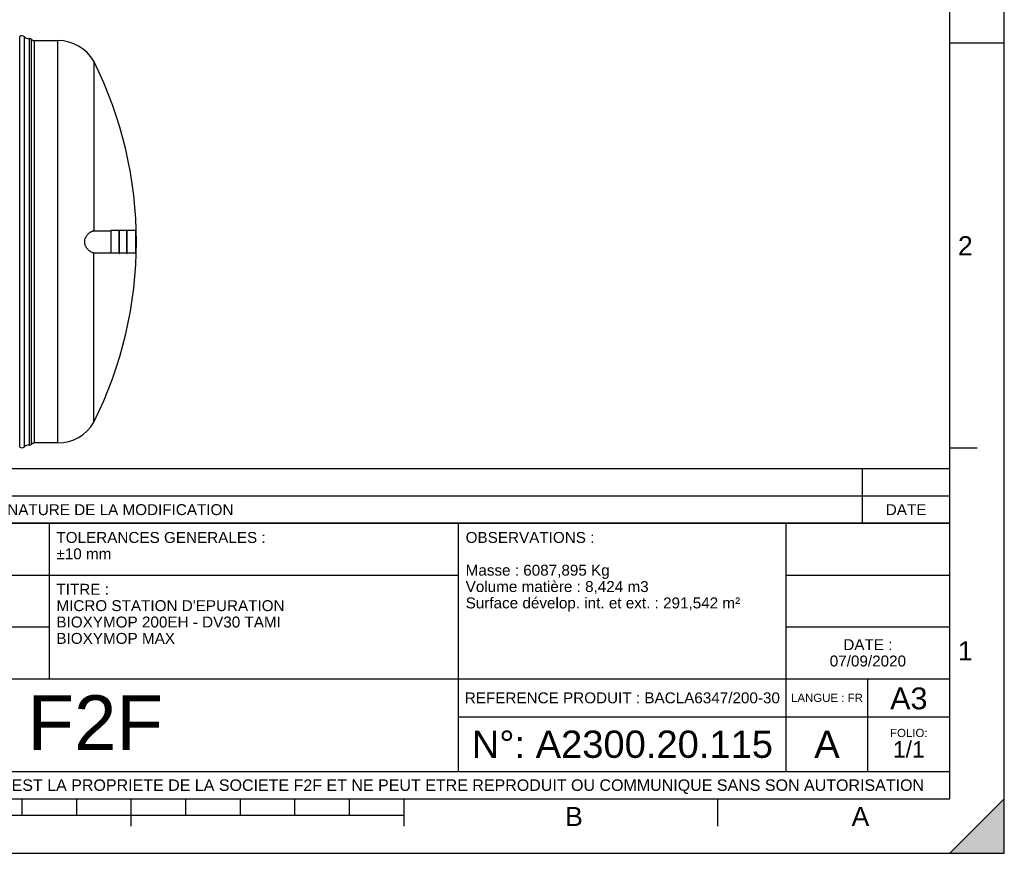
# Model space of a CAD drawing. Header units: millimetres. Extents: x 0 to 420, y 0 to 297.
# Tile 23 of 34: x 240 to 420, y 0 to 153. Entities that reach past the tile are written whole.
import ezdxf

# ---------------------------------------------------------------- set-up
doc = ezdxf.new("R2010")
doc.units = ezdxf.units.MM
doc.header["$LTSCALE"] = 23.1
doc.layers.get('0').update_dxf_attribs({"linetype": 'CONTINUOUS'})
doc.layers.add('AXES_REF', color=7, linetype='CONTINUOUS')
doc.layers.add('SURFACES', color=7, linetype='CONTINUOUS')
doc.styles.get("Standard").update_dxf_attribs({"font": 'arial.ttf'})
doc.styles.add('TEXTSTYLE_2', font='arial.ttf')

# ---------------------------------------------------------------- blocks, each defined once
blk = doc.blocks.new('MARGEA3_BL0', base_point=(210.000078, 148.5))
at = {"color": 7, "linetype": 'Continuous'}
for p, q in [((420, 0), (420, 296.999914)), ((420.000078, 0.000001), (420.000078, 297.000001)), ((410.000078, 10.000001), (410.000078, 287.000001)), ((420.000078, 148.500001), (410.000078, 148.500001)), ((415.000078, 74.250001), (410.000078, 74.250001)), ((10.000078, 10.000001), (410.000078, 10.000001)), ((240.000078, 7.000001), (240.000078, 10.000001)), ((250.000078, 7.000001), (250.000078, 10.000001)), ((260.000078, 5.000001), (260.000078, 10.000001)), ((270.000078, 7.000001), (270.000078, 10.000001)), ((280.000078, 7.000001), (280.000078, 10.000001)), ((290.000078, 7.000001), (290.000078, 10.000001)), ((300.000078, 7.000001), (300.000078, 10.000001)), ((310.000078, 5.000001), (310.000078, 10.000001)), ((367.500078, 5.000001), (367.500078, 10.000001)), ((420, 10), (410, 0)), ((420, 10), (410, 0)), ((420.000078, 10.000001), (410.000078, 0.000001)), ((420, 0), (420, 10)), ((420.000078, 0.000001), (420.000078, 10.000001)), ((110.000078, 7.000001), (310.000078, 7.000001)), ((0.000078, 0), (420.000078, 0)), ((410, 0), (420, 0)), ((410.000078, 0.000001), (420.000078, 0.000001))]:
    blk.add_line(p, q, dxfattribs=at)
blk.add_solid([(420, 10), (410, 0), (420, 0)], dxfattribs=at)
at = {"color": 7, "linetype": 'Continuous', "style": 'TEXTSTYLE_2', "oblique": 0.00001872}
for s, p in [('2', (411.500078, 109.625001)), ('1', (411.500078, 35.375001)), ('B', (339.500078, 5.000001)), ('A', (392.000078, 5.000001))]:
    blk.add_text(s, height=3.5, dxfattribs=at).set_placement(p)
blk = doc.blocks.new('*T5')
at = {"color": 2, "linetype": 'Continuous'}
for p, q in [((0, 0), (0, 50.5)), ((0, 50.5), (190, 50.5)), ((25, 22), (25, 50.5)), ((100, 5), (100, 50.5)), ((160, 5), (160, 50.5)), ((190, 0), (190, 50.5)), ((0, 41), (100, 41)), ((160, 41), (190, 41)), ((0, 31.5), (25, 31.5)), ((160, 31.5), (190, 31.5)), ((0, 22), (190, 22)), ((175, 5), (175, 22)), ((100, 15), (190, 15)), ((0, 5), (190, 5)), ((0, 0), (190, 0))]:
    blk.add_line(p, q, dxfattribs=at)
at = {"color": 5, "linetype": 'Continuous', "line_spacing_factor": 0.9}
for s, insert, char_height, width, attachment_point in [('MATIERE :\\P ', (1.28, 48.9), 2, 27.8662, 1), ('TOLERANCES GENERALES :\\P±10 mm', (26.28, 48.9), 2, 76.5502, 1), ('OBSERVATIONS :\\P \\PMasse : 6087,895 Kg\\PVolume matière : 8,424 m3\\PSurface dévelop. int. et ext. : 291,542 m²', (101.28, 48.9), 2, 100.5056, 1), ('ECHELLE :\\P\\H2.5;1:40', (1.28, 39.4), 2, 28.5204, 1), ("TITRE :\\PMICRO STATION D'EPURATION\\PBIOXYMOP 200EH - DV30 TAMI\\PBIOXYMOP MAX", (26.28, 39.4), 2, 83.4796, 1), ('DATE :\\P07/09/2020', (175, 29.25), 2, 27.9554, 2), ('A3', (182.5, 20.4), 4, 13.6506, 2), ('REFERENCE PRODUIT : BACLA6347/200-30', (130, 19.5), 2, 115.3457, 2), ('LANGUE : FR', (167.5, 19.25), 1.5, 26.2639, 2), ('N°: A2300.20.115', (130, 12.5), 5, 110.3346, 2), ('FOLIO:  \\P\\H3.0;1/1', (182.5, 12.81), 1.5, 16.0372, 2), ('A', (167.5, 12.5), 5, 9.2937, 2), ('CE PLAN EST LA PROPRIETE DE LA SOCIETE F2F ET NE PEUT ETRE REPRODUIT OU COMMUNIQUE SANS SON AUTORISATION', (95, 3.55), 2.1, 360.4506, 2)]:
    blk.add_mtext(s, dxfattribs=dict(at, insert=insert, char_height=char_height, width=width, attachment_point=attachment_point))
blk = doc.blocks.new('*T6')
at = {"color": 2, "linetype": 'Continuous'}
for p, q in [((190, 10), (0, 10)), ((0, 0), (0, 10)), ((8, 0), (8, 10)), ((16, 0), (16, 10)), ((174, 0), (174, 10)), ((190, 0), (190, 10)), ((190, 5), (0, 5)), ((190, 0), (0, 0))]:
    blk.add_line(p, q, dxfattribs=at)
at = {"color": 5, "linetype": 'Continuous', "char_height": 2, "line_spacing_factor": 0.9}
for s, insert, width, attachment_point in [('REV', (4, 3.5), 11.4647, 2), ('PAR', (12, 3.5), 11.4647, 2), ('NATURE DE LA MODIFICATION', (17.28, 3.5), 82.7212, 1), ('DATE', (182, 3.5), 14.8699, 2)]:
    blk.add_mtext(s, dxfattribs=dict(at, insert=insert, width=width, attachment_point=attachment_point))

msp = doc.modelspace()

# ---------------------------------------------------------------- linework, layer by layer
at = {"color": 7, "linetype": 'Continuous'}
for p, q in [((420, 0), (420, 297)), ((253.12, 145.19), (253.12, 114.1)), ((253.09, 114.1), (256.27, 114.1)), ((256.27, 114.17), (256.27, 110.02)), ((257.81, 114.23), (257.86, 114.23)), ((257.81, 109.96), (257.81, 114.23)), ((257.86, 109.96), (257.86, 114.23)), ((259.18, 114.23), (259.23, 114.23)), ((259.18, 109.96), (259.18, 114.23)), ((259.23, 109.96), (259.23, 114.23)), ((260.77, 114.17), (260.77, 110.02)), ((253.09, 110.1), (256.27, 110.1)), ((253.12, 79.01), (253.12, 110.1)), ((257.81, 109.96), (257.86, 109.96)), ((259.18, 109.96), (259.23, 109.96)), ((0, 0), (420, 0))]:
    msp.add_line(p, q, dxfattribs=at)
at = {"color": 9, "linetype": 'Continuous'}
for p, q in [((256.28, 114.18), (256.28, 110.01)), ((260.76, 114.18), (260.76, 110.01))]:
    msp.add_line(p, q, dxfattribs=at)
at = {"color": 7, "linetype": 'Continuous'}
for centre, radius, start, end in [((253.12, 113.18), 0.921, 100.8566, 103.3106), ((253.11, 113.24), 0.855, 98.0955, 100.8589), ((256.28, 114.17), 0.0125, 90, 180), ((260.76, 114.17), 0.0125, 0, 90), ((253.12, 111.02), 0.921, 256.6885, 259.1424), ((253.11, 110.95), 0.855, 259.1401, 261.9046), ((256.28, 110.02), 0.0125, 180, 270), ((260.76, 110.02), 0.0125, 270, 360)]:
    msp.add_arc(centre, radius, start, end, dxfattribs=at)
for points, knots in [([(251.47, 112.1), (251.47, 112.36), (251.58, 112.86), (251.97, 113.45), (252.41, 113.86), (252.75, 114.04), (252.91, 114.07)], [0, 0, 0, 0, 0.302169, 0.574559, 0.808473, 1, 1, 1, 1]), ([(252.91, 110.12), (252.75, 110.16), (252.41, 110.33), (251.97, 110.74), (251.58, 111.33), (251.47, 111.84), (251.47, 112.1)], [0, 0, 0, 0, 0.191528, 0.425442, 0.697832, 1, 1, 1, 1])]:
    msp.add_open_spline(points, degree=3, knots=knots, dxfattribs=at)
for points in [[(252.99, 114.09), (253.02, 114.09), (253.06, 114.1), (253.09, 114.1)], [(253.09, 110.1), (253.06, 110.1), (253.02, 110.1), (252.99, 110.1)]]:
    msp.add_open_spline(points, degree=3, dxfattribs=at)
at = {"layer": 'AXES_REF', "color": 7, "linetype": 'Continuous'}
for p, q in [((257.81, 114.18), (256.28, 114.18)), ((259.18, 114.18), (257.86, 114.18)), ((260.76, 114.18), (259.23, 114.18)), ((257.81, 110.01), (256.28, 110.01)), ((259.18, 110.01), (257.86, 110.01)), ((260.76, 110.01), (259.23, 110.01))]:
    msp.add_line(p, q, dxfattribs=at)
at = {"layer": 'SURFACES', "color": 9, "linetype": 'Continuous'}
for p, q in [((239.55, 74.44), (239.55, 149.75)), ((240.41, 74.54), (240.41, 149.66)), ((241.74, 75), (241.74, 149.2)), ((242.28, 75.22), (242.28, 148.97)), ((246.56, 75.22), (246.56, 148.97))]:
    msp.add_line(p, q, dxfattribs=at)
at = {"layer": 'SURFACES', "color": 7, "linetype": 'Continuous'}
for p, q in [((241.25, 149.34), (241.34, 149.34)), ((241.34, 74.85), (241.34, 149.34)), ((246.56, 148.97), (242.28, 148.97)), ((241.25, 74.85), (241.34, 74.85)), ((246.56, 75.22), (242.28, 75.22))]:
    msp.add_line(p, q, dxfattribs=at)
for centre, radius, start, end in [((239.91, 149.1), 0.75, 48.3599, 118.955), ((241.24, 150.59), 1.25, 228.3527, 270.3563), ((241.38, 148.85), 0.5, 44.427, 94.4392), ((242.28, 149.72), 0.75, 224.427, 270), ((246.56, 141.4), 7.58, 30.0318, 90), ((186.98, 112.1), 73.95, 333.4179, 26.5821), ((246.56, 82.8), 7.58, 270, 329.9682), ((239.91, 75.1), 0.75, 241.045, 311.6401), ((241.24, 73.6), 1.25, 89.6437, 131.6473), ((241.38, 75.35), 0.5, 265.5608, 315.573), ((242.28, 74.47), 0.75, 90, 135.573)]:
    msp.add_arc(centre, radius, start, end, dxfattribs=at)

# ---------------------------------------------------------------- block references
at = {"color": 7, "linetype": 'Continuous'}
msp.add_blockref('MARGEA3_BL0', (210, 148.5), dxfattribs=at)
for name, p in [('*T6', (220, 60.5)), ('*T5', (220, 10))]:
    msp.add_blockref(name, p)

# ---------------------------------------------------------------- texts
at = {"color": 5, "linetype": 'Continuous', "insert": (240.98, 28.96), "char_height": 10, "width": 24.7955, "attachment_point": 1, "line_spacing_factor": 0.9}
msp.add_mtext('F2F', dxfattribs=at)

doc.saveas('drawing.dxf')
